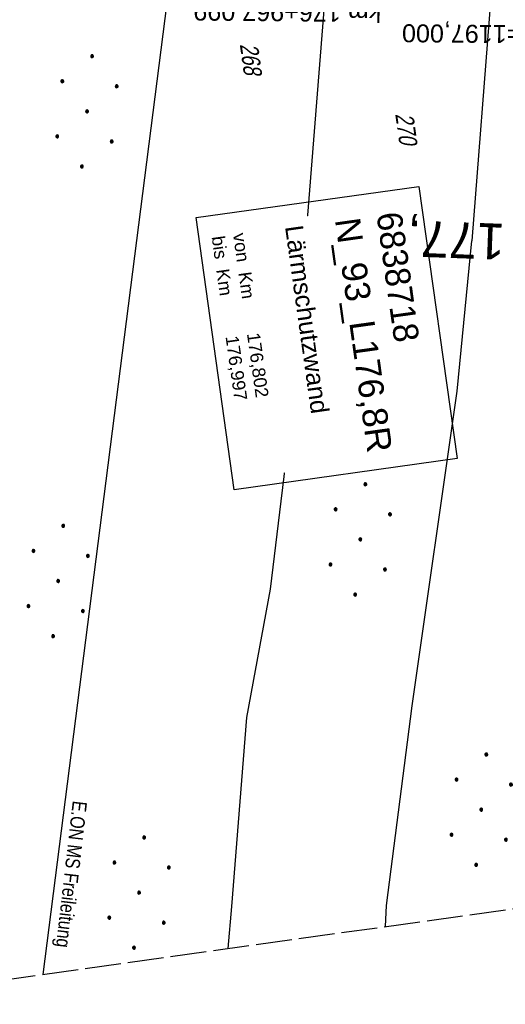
# Model space of a CAD drawing. Extents: x 508886 to 509272, y 449452 to 450225.
# Tile 2 of 46: x 509014 to 509082, y 449452 to 449589. Entities that reach past the tile are written whole.
import ezdxf
from ezdxf.enums import TextEntityAlignment as Align

# ---------------------------------------------------------------- set-up
doc = ezdxf.new("R2010")
doc.units = 0
doc.header["$LTSCALE"] = 10
doc.header["$MEASUREMENT"] = 0
for name, pattern in [('AUSGEZOGEN', [0]), ('LT00', [0]), ('LT14', [0.6, 0.5, -0.1]), ('LT17', [0.15, 0.1, -0.05])]:
    doc.linetypes.add(name, pattern=pattern)
for name, color, linetype in [('--EK_ST-93-1', 30, 'LT17'), ('-EL-93-1', 250, 'LT00'), ('BW_TEXT_B', 20, 'AUSGEZOGEN'), ('DFK_FLUR_NR', 250, 'LT00'), ('DFK_KATASTER', 250, 'LT00'), ('DFK_NUTZUNG', 250, 'LT00'), ('STROM_FREILTG', 80, 'STROMFREILEITUNG'), ('STROM_TEXT', 80, 'Continuous')]:
    doc.layers.add(name, color=color, linetype=linetype)
doc.layers.add('-BLATT_123-RAND', color=7, linetype='LT14', plot=False)
doc.styles.add('Arial', font='ARIAL.TTF')
doc.styles.add('Beschrift', font='ARIAL.TTF')
doc.styles.get("Standard").update_dxf_attribs({"font": 'ARIAL.TTF'})
doc.styles.add('Strom', font='txt-alt.shx')
doc.styles.add('Versorgungsltg', font='ARIAL.TTF', dxfattribs={"width": 0.8, "height": 2})
doc.linetypes.add('STROMFREILEITUNG', pattern='A,12.7,-5.5,["xx",Strom,S=2.5,R=0,X=-2.6,Y=-0.85],-4.35', length=22.55)

# ---------------------------------------------------------------- blocks, each defined once
blk = doc.blocks.new('Ackerland7')
at = {"layer": 'DFK_NUTZUNG', "color": 0, "linetype": 'ByBlock'}
for p, q in [((-4, 3.93), (-4, 3.67)), ((-3.95, 3.63), (-3.95, 3.97)), ((-3.9, 3.99), (-3.9, 3.61)), ((-3.85, 3.6), (-3.85, 4)), ((-3.8, 3.99), (-3.8, 3.61)), ((-3.75, 3.63), (-3.75, 3.97)), ((-3.7, 3.93), (-3.7, 3.67)), ((-3.65, 3.8), (-3.65, 3.8)), ((3.7, 3.93), (3.7, 3.67)), ((3.75, 3.63), (3.75, 3.97)), ((3.8, 3.99), (3.8, 3.61)), ((3.85, 3.6), (3.85, 4)), ((3.9, 3.99), (3.9, 3.61)), ((3.95, 3.63), (3.95, 3.97)), ((4, 3.93), (4, 3.67)), ((4.05, 3.8), (4.05, 3.8)), ((-7.85, 0.13), (-7.85, -0.13)), ((-7.8, -0.17), (-7.8, 0.17)), ((-7.75, 0.19), (-7.75, -0.19)), ((-7.7, -0.2), (-7.7, 0.2)), ((-7.65, 0.19), (-7.65, -0.19)), ((-7.6, -0.17), (-7.6, 0.17)), ((-7.55, 0.13), (-7.55, -0.13)), ((-7.5, 0), (-7.5, 0)), ((-0.15, 0.13), (-0.15, -0.13)), ((-0.1, -0.17), (-0.1, 0.17)), ((-0.05, 0.19), (-0.05, -0.19)), ((0, -0.2), (0, 0.2)), ((0.05, 0.19), (0.05, -0.19)), ((0.1, -0.17), (0.1, 0.17)), ((0.15, 0.13), (0.15, -0.13)), ((0.2, 0), (0.2, 0)), ((7.55, 0.13), (7.55, -0.13)), ((7.6, -0.17), (7.6, 0.17)), ((7.65, 0.19), (7.65, -0.19)), ((7.7, -0.2), (7.7, 0.2)), ((7.75, 0.19), (7.75, -0.19)), ((7.8, -0.17), (7.8, 0.17)), ((7.85, 0.13), (7.85, -0.13)), ((7.9, 0), (7.9, 0)), ((-4, -3.67), (-4, -3.93)), ((-3.95, -3.97), (-3.95, -3.63)), ((-3.9, -3.61), (-3.9, -3.99)), ((-3.85, -4), (-3.85, -3.6)), ((-3.8, -3.61), (-3.8, -3.99)), ((-3.75, -3.97), (-3.75, -3.63)), ((-3.7, -3.67), (-3.7, -3.93)), ((-3.65, -3.8), (-3.65, -3.8)), ((3.7, -3.67), (3.7, -3.93)), ((3.75, -3.97), (3.75, -3.63)), ((3.8, -3.61), (3.8, -3.99)), ((3.85, -4), (3.85, -3.6)), ((3.9, -3.61), (3.9, -3.99)), ((3.95, -3.97), (3.95, -3.63)), ((4, -3.67), (4, -3.93)), ((4.05, -3.8), (4.05, -3.8))]:
    blk.add_line(p, q, dxfattribs=at)
for points in [[(-3.65, 3.8), (-3.67, 3.89), (-3.73, 3.96), (-3.81, 3.99), (-3.89, 3.99), (-3.97, 3.96), (-4.03, 3.89), (-4.05, 3.8), (-4.03, 3.71), (-3.97, 3.64), (-3.89, 3.6), (-3.81, 3.6), (-3.73, 3.64), (-3.67, 3.71), (-3.65, 3.8)], [(4.05, 3.8), (4.03, 3.89), (3.97, 3.96), (3.89, 3.99), (3.81, 3.99), (3.73, 3.96), (3.67, 3.89), (3.65, 3.8), (3.67, 3.71), (3.73, 3.64), (3.81, 3.61), (3.89, 3.61), (3.97, 3.64), (4.03, 3.71), (4.05, 3.8)], [(-7.5, 0), (-7.52, 0.09), (-7.58, 0.16), (-7.66, 0.19), (-7.74, 0.19), (-7.82, 0.16), (-7.88, 0.09), (-7.9, 0)], [(0.2, 0), (0.18, 0.09), (0.12, 0.16), (0.04, 0.19), (-0.04, 0.19), (-0.12, 0.16), (-0.18, 0.09), (-0.2, 0)], [(-0.2, 0), (-0.18, -0.09), (-0.12, -0.16), (-0.04, -0.19), (0.04, -0.19), (0.12, -0.16), (0.18, -0.09), (0.2, 0)], [(7.9, 0), (7.88, 0.09), (7.82, 0.16), (7.74, 0.19), (7.66, 0.19), (7.58, 0.16), (7.52, 0.09), (7.5, 0)], [(7.5, 0), (7.52, -0.09), (7.58, -0.16), (7.66, -0.19), (7.74, -0.19), (7.82, -0.16), (7.88, -0.09), (7.9, 0)], [(-7.9, 0), (-7.88, -0.09), (-7.82, -0.16), (-7.74, -0.19), (-7.66, -0.19), (-7.58, -0.16), (-7.52, -0.09), (-7.5, 0)], [(-3.65, -3.8), (-3.67, -3.71), (-3.73, -3.64), (-3.81, -3.61), (-3.89, -3.61), (-3.97, -3.64), (-4.03, -3.71), (-4.05, -3.8), (-4.03, -3.89), (-3.97, -3.96), (-3.89, -3.99), (-3.81, -3.99), (-3.73, -3.96), (-3.67, -3.89), (-3.65, -3.8)], [(4.05, -3.8), (4.03, -3.71), (3.97, -3.64), (3.89, -3.61), (3.81, -3.61), (3.73, -3.64), (3.67, -3.71), (3.65, -3.8), (3.67, -3.89), (3.73, -3.96), (3.81, -3.99), (3.89, -3.99), (3.97, -3.96), (4.03, -3.89), (4.05, -3.8)]]:
    blk.add_lwpolyline(points, dxfattribs=at)

msp = doc.modelspace()

# ---------------------------------------------------------------- linework, layer by layer
at = {"layer": '-BLATT_123-RAND'}
msp.add_lwpolyline([(508885.55, 450185.32), (508987.91, 449452.43), (509272.15, 449492.13), (509169.8, 450225.01), (508885.55, 450185.32)], dxfattribs=at)
at = {"layer": 'DFK_KATASTER'}
for p, q in [((509052.47, 449536.5), (509058.94, 449617.5)), ((509081.52, 449611.95), (509077.34, 449558.56)), ((509075.29, 449537.65), (509077.34, 449558.56)), ((509069.03, 449493.94), (509075.29, 449537.65)), ((509052.47, 449536.5), (509049.31, 449510.16)), ((509049.31, 449510.16), (509046, 449492.32)), ((509065.48, 449466.16), (509069.03, 449493.94)), ((509046, 449492.32), (509043.89, 449466.02)), ((509043.89, 449466.02), (509043.38, 449460.18)), ((509065.31, 449463.24), (509065.48, 449466.16))]:
    msp.add_line(p, q, dxfattribs=at)
at = {"layer": 'STROM_FREILTG', "ltscale": 0.05, "flags": 128}
msp.add_lwpolyline([(509045.15, 449668.11), (509038.92, 449622.95), (509017.69, 449456.59)], dxfattribs=at)

# ---------------------------------------------------------------- block references
at = {"layer": 'DFK_NUTZUNG', "rotation": 264.7376999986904}
for p in [(509023.82, 449576.57), (509061.82, 449517.06), (509019.81, 449511.28), (509078.64, 449479.49), (509031.06, 449467.96)]:
    msp.add_blockref('Ackerland7', p, dxfattribs=at)

# ---------------------------------------------------------------- texts
at = {"layer": '--EK_ST-93-1', "style": 'Beschrift'}
msp.add_text('177,000', height=5, rotation=-182.0924, dxfattribs=at).set_placement((509081.91, 449558.42), align=Align.MIDDLE_LEFT)
at = {"layer": '-EL-93-1', "style": 'Arial'}
msp.add_text('   km 176+967,099', height=2.5, rotation=179.4816, dxfattribs=at).set_placement((509067.64, 449590.19), align=Align.MIDDLE_LEFT)
msp.add_text('R=1197,000', height=2.5, rotation=179.4816, dxfattribs=at).set_placement((509067.63, 449588.69), align=Align.RIGHT)
at = {"layer": 'DFK_FLUR_NR', "oblique": 13.754, "width": 0.75}
for s, p in [('268', (509045.06, 449585.89)), ('270', (509066.67, 449576.2))]:
    msp.add_text(s, height=2.5, rotation=277.9506, dxfattribs=at).set_placement(p)
at = {"layer": 'STROM_TEXT', "insert": (509021.37, 449470.53), "char_height": 2, "attachment_point": 5, "rotation": 263.4133, "line_spacing_factor": 1.1, "style": 'Versorgungsltg'}
msp.add_mtext('E.ON MS Freileitung', dxfattribs=at)

# ---------------------------------------------------------------- next in the draw order: texts
at = {"layer": 'BW_TEXT_B', "insert": (509067.53, 449562.81), "char_height": 2, "width": 32.8506, "attachment_point": 1, "rotation": 277.9506, "style": 'Beschrift', "bg_fill": 3, "box_fill_scale": 1.5, "bg_fill_color": 256, "bg_fill_transparency": 3938427}
msp.add_mtext('\\pt10,14;{\\Funir_o|c0;\\H1.75x;6838718}\\P\\ptz;{\\H1.75x;N_93_L176,8R\\W0.8;\\P\\H0.3714x;\\W1;\\P\\H1.924x;Lärmschutzwand\\P\\H0.1999x;\\P\\H3.602x;\\P\\pt14;von  Km^I176,802\\Pbis  Km^I176,997}', dxfattribs=at)

# ---------------------------------------------------------------- next in the draw order: linework, layer by layer
at = {"layer": 'BW_TEXT_B'}
msp.add_lwpolyline([(509069.98, 449566.13), (509075.27, 449528.29), (509044.3, 449523.96), (509039.01, 449561.8)], close=True, dxfattribs=at)

doc.saveas('drawing.dxf')
